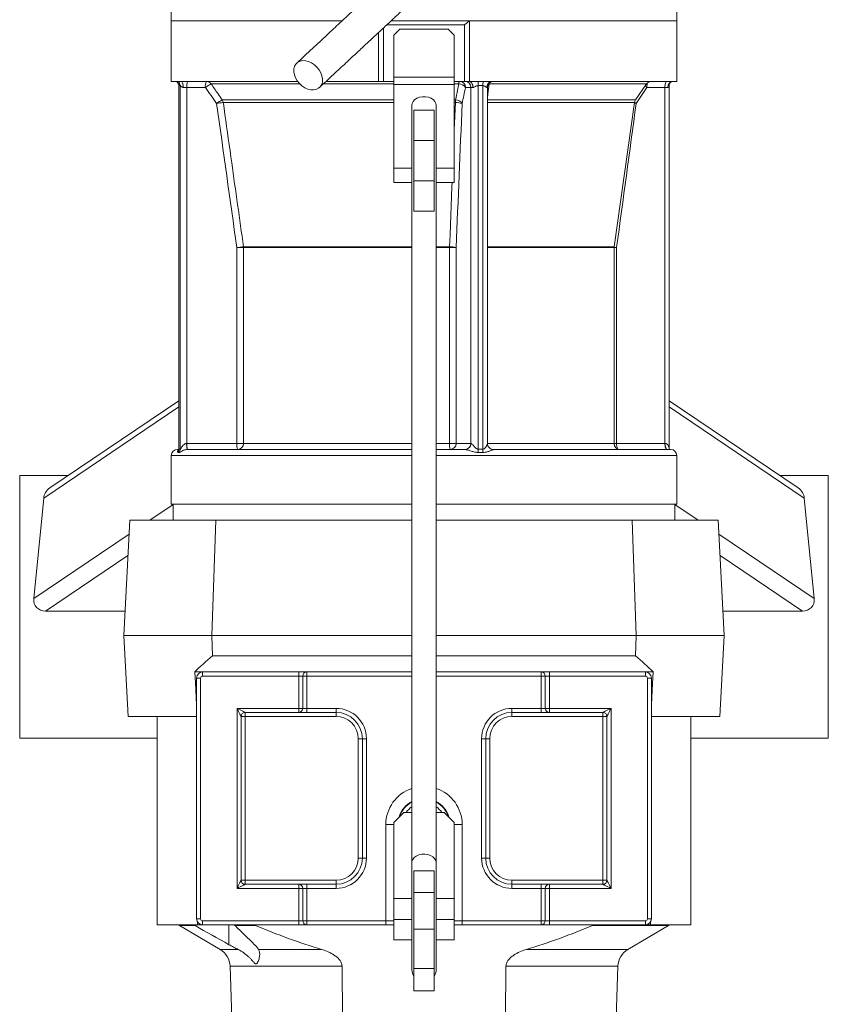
# Model space of a CAD drawing. Header units: millimetres. Extents: x 12 to 692, y 4 to 1144.
# Tile 5 of 7: x 152 to 552, y 262 to 749. Entities that reach past the tile are written whole.
import ezdxf

# ---------------------------------------------------------------- set-up
doc = ezdxf.new("R2010")
doc.units = ezdxf.units.MM

msp = doc.modelspace()

# ---------------------------------------------------------------- linework, layer by layer
at = {"color": 7, "linetype": 'Continuous', "lineweight": 15}
for p, q in [((227.23, 755.83), (227.23, 748.63)), ((477.23, 748.63), (477.23, 755.83)), ((227.23, 748.63), (227.23, 718.63)), ((227.23, 748.63), (311.75, 748.63)), ((311.74, 748.63), (227.23, 748.63)), ((332.23, 718.63), (332.23, 745.11)), ((333.86, 746.63), (352.23, 746.63)), ((335.99, 748.63), (352.23, 748.63)), ((374.69, 748.63), (336, 748.63)), ((352.23, 748.63), (477.23, 748.63)), ((352.23, 746.63), (372.23, 746.63)), ((372.23, 746.63), (372.23, 718.63)), ((372.23, 746.63), (372.27, 746.63)), ((374.69, 748.63), (374.69, 718.63)), ((477.23, 748.63), (374.69, 748.63)), ((477.23, 718.63), (477.23, 748.63)), ((329.76, 718.63), (329.76, 742.82)), ((340.23, 744.46), (337.23, 741.46)), ((337.23, 741.46), (337.23, 720.68)), ((364.23, 744.46), (340.23, 744.46)), ((367.23, 741.46), (364.23, 744.46)), ((367.23, 741.46), (367.23, 720.68)), ((337.23, 720.68), (367.23, 720.68)), ((337.23, 717.14), (337.23, 720.68)), ((367.23, 720.68), (367.23, 717.14)), ((229.24, 718.63), (227.23, 718.63)), ((230.16, 718.63), (229.24, 718.63)), ((230.71, 718.63), (230.16, 718.63)), ((231.89, 718.63), (230.71, 718.63)), ((230.94, 716.38), (230.94, 536.97)), ((231.56, 716.51), (231.01, 716.51)), ((231.01, 716.51), (231.01, 536.74)), ((231.56, 716.51), (231.56, 536.74)), ((289.74, 718.63), (231.89, 718.63)), ((234.95, 715.63), (233.18, 715.63)), ((244.11, 715.63), (234.95, 715.63)), ((234.95, 715.63), (234.95, 539.63)), ((290.83, 717.35), (246.93, 717.35)), ((337.23, 717.35), (302.35, 717.35)), ((329.76, 718.63), (303.78, 718.63)), ((332.23, 718.63), (329.76, 718.63)), ((337.23, 718.63), (332.23, 718.63)), ((337.23, 717.14), (337.23, 675.73)), ((367.23, 717.14), (337.23, 717.14)), ((372.23, 718.63), (367.23, 718.63)), ((369.47, 717.35), (367.23, 717.35)), ((367.23, 717.14), (367.23, 675.73)), ((374.57, 718.63), (372.23, 718.63)), ((375.44, 715.63), (372.72, 715.63)), ((379.14, 718.63), (374.69, 718.63)), ((376.44, 715.63), (375.44, 715.63)), ((375.44, 715.63), (375.44, 539.63)), ((381.34, 716.51), (378.95, 716.51)), ((378.95, 716.51), (378.95, 536.74)), ((381.55, 718.63), (379.14, 718.63)), ((381.34, 716.51), (381.34, 536.74)), ((386.05, 718.63), (381.55, 718.63)), ((383.64, 715.63), (383.35, 715.63)), ((383.64, 539.57), (383.64, 715.63)), ((384.17, 717.33), (384.4, 717.35)), ((462.33, 717.35), (384.4, 717.35)), ((477.23, 718.63), (386.05, 718.63)), ((456.79, 709.43), (462.33, 717.35)), ((471.39, 715.63), (462.52, 715.63)), ((471.39, 715.63), (471.39, 539.63)), ((472.86, 715.63), (471.39, 715.63)), ((473.51, 536.97), (473.51, 716.38)), ((337.23, 709.43), (252.45, 709.43)), ((337.23, 708.13), (252.94, 708.13)), ((346.23, 706.85), (346.23, 332.35)), ((358.23, 332.35), (358.23, 706.85)), ((367.85, 709.43), (367.23, 709.43)), ((367.23, 694.74), (367.77, 708.13)), ((367.77, 708.13), (367.23, 708.13)), ((456.79, 709.43), (383.5, 709.43)), ((456.27, 708.13), (383.64, 708.13)), ((446.25, 636.83), (456.27, 708.13)), ((357.23, 704.46), (347.23, 704.46)), ((347.23, 704.46), (347.23, 689.46)), ((357.23, 704.46), (357.23, 689.46)), ((357.23, 689.46), (347.23, 689.46)), ((347.23, 689.46), (347.23, 669.46)), ((357.23, 689.46), (357.23, 669.46)), ((346.23, 675.73), (337.23, 675.73)), ((337.23, 675.73), (337.23, 668.66)), ((367.23, 675.73), (358.23, 675.73)), ((367.23, 675.73), (367.23, 668.66)), ((346.23, 668.66), (337.23, 668.66)), ((357.23, 669.46), (347.23, 669.46)), ((347.23, 669.46), (347.23, 654.46)), ((357.23, 669.46), (357.23, 654.46)), ((367.23, 668.66), (358.23, 668.66)), ((357.23, 654.46), (347.23, 654.46)), ((259.65, 539.63), (259.65, 636.42)), ((262.97, 636.42), (259.65, 636.42)), ((346.23, 636.83), (262.94, 636.83)), ((262.97, 636.42), (262.97, 539.63)), ((346.23, 636.42), (262.97, 636.42)), ((364.85, 636.83), (358.23, 636.83)), ((364.85, 636.42), (358.23, 636.42)), ((364.85, 539.63), (364.85, 636.42)), ((364.85, 636.42), (368.12, 636.42)), ((368.12, 636.42), (368.12, 539.63)), ((446.25, 636.83), (383.64, 636.83)), ((446.23, 636.42), (383.64, 636.42)), ((446.23, 539.63), (446.23, 636.42)), ((446.23, 636.42), (447.47, 636.42)), ((447.47, 636.42), (447.47, 539.63)), ((230.94, 560.6), (167.17, 517.6)), ((537.28, 517.6), (473.51, 560.6)), ((164.1, 512.63), (230.94, 557.7)), ((473.51, 557.7), (540.35, 512.63)), ((230.23, 536.63), (230.84, 536.63)), ((231.01, 536.74), (231.56, 536.74)), ((234.82, 539.63), (234.95, 539.63)), ((234.95, 539.63), (259.65, 539.63)), ((235.17, 536.63), (346.23, 536.63)), ((262.97, 539.63), (259.65, 539.63)), ((346.23, 539.63), (262.97, 539.63)), ((364.85, 539.63), (358.23, 539.63)), ((358.23, 536.63), (372.64, 536.63)), ((364.85, 539.63), (368.12, 539.63)), ((368.12, 539.63), (375.44, 539.63)), ((375.44, 539.63), (375.47, 539.63)), ((378.95, 536.74), (381.34, 536.74)), ((446.23, 539.63), (383.64, 539.63)), ((386.6, 536.63), (474.23, 536.63)), ((446.23, 539.63), (447.47, 539.63)), ((447.47, 539.63), (471.39, 539.63)), ((471.39, 539.63), (471.51, 539.63)), ((227.23, 533.63), (227.23, 509.63)), ((346.23, 533.63), (227.23, 533.63)), ((231.14, 535.18), (230.58, 535.18)), ((477.23, 533.63), (358.23, 533.63)), ((381.45, 535.18), (379.04, 535.18)), ((477.23, 509.63), (477.23, 533.63)), ((152.23, 523.84), (152.23, 393.84)), ((176.42, 523.84), (152.23, 523.84)), ((552.23, 523.84), (528.03, 523.84)), ((552.23, 393.84), (552.23, 523.84)), ((164.1, 512.63), (159.16, 462.94)), ((540.35, 512.63), (545.29, 462.94)), ((216.54, 501.63), (228.23, 509.5)), ((346.23, 509.63), (227.23, 509.63)), ((228.23, 509.63), (228.23, 501.63)), ((477.23, 509.63), (358.23, 509.63)), ((476.23, 501.63), (476.23, 509.63)), ((476.23, 509.5), (487.91, 501.63)), ((206.71, 501.63), (203.73, 444.63)), ((206.71, 501.63), (249.25, 501.63)), ((249.25, 501.63), (247.23, 444.63)), ((346.23, 501.63), (249.25, 501.63)), ((455.2, 501.63), (358.23, 501.63)), ((455.2, 501.63), (457.23, 444.63)), ((455.2, 501.63), (497.74, 501.63)), ((497.74, 501.63), (500.73, 444.63)), ((159.16, 462.94), (206.35, 494.76)), ((498.1, 494.76), (545.29, 462.94)), ((164.97, 456.73), (205.8, 484.26)), ((498.65, 484.26), (539.48, 456.73)), ((164.97, 456.73), (204.36, 456.73)), ((539.48, 456.73), (500.09, 456.73)), ((247.23, 444.63), (203.73, 444.63)), ((205.82, 404.63), (203.73, 444.63)), ((346.23, 444.63), (247.23, 444.63)), ((247.58, 434.58), (247.23, 444.63)), ((457.23, 444.63), (358.23, 444.63)), ((456.87, 434.58), (457.23, 444.63)), ((457.23, 444.63), (500.73, 444.63)), ((498.63, 404.63), (500.73, 444.63)), ((247.58, 434.58), (346.23, 434.58)), ((358.23, 434.58), (456.87, 434.58)), ((238.83, 426.63), (242.73, 426.63)), ((239.73, 423.63), (241.73, 423.63)), ((239.73, 304.63), (239.73, 423.63)), ((241.73, 423.63), (241.73, 304.63)), ((242.73, 426.63), (242.73, 424.63)), ((242.73, 426.63), (290.23, 426.63)), ((290.23, 424.63), (242.73, 424.63)), ((290.23, 426.63), (290.23, 424.63)), ((294.23, 426.63), (290.23, 426.63)), ((290.23, 408.63), (290.23, 424.63)), ((290.23, 424.63), (292.23, 424.63)), ((292.23, 424.63), (294.23, 424.63)), ((292.23, 408.63), (292.23, 424.63)), ((294.23, 426.63), (346.23, 426.63)), ((294.23, 426.63), (294.23, 424.63)), ((294.23, 424.63), (294.23, 408.63)), ((346.23, 424.63), (294.23, 424.63)), ((358.23, 426.63), (410.23, 426.63)), ((410.23, 424.63), (358.23, 424.63)), ((410.23, 426.63), (410.23, 424.63)), ((414.23, 426.63), (410.23, 426.63)), ((410.23, 408.63), (410.23, 424.63)), ((412.23, 424.63), (410.23, 424.63)), ((412.23, 424.63), (412.23, 408.63)), ((414.23, 424.63), (412.23, 424.63)), ((414.23, 424.63), (414.23, 426.63)), ((414.23, 426.63), (461.73, 426.63)), ((414.23, 424.63), (414.23, 408.63)), ((461.73, 424.63), (414.23, 424.63)), ((461.73, 426.63), (465.62, 426.63)), ((461.73, 424.63), (461.73, 426.63)), ((462.73, 304.63), (462.73, 423.63)), ((464.73, 423.63), (462.73, 423.63)), ((464.73, 423.63), (464.73, 304.63)), ((205.82, 404.63), (239.73, 404.63)), ((220.23, 404.63), (220.23, 301.63)), ((259.73, 319.63), (259.73, 408.63)), ((259.73, 408.63), (290.23, 408.63)), ((263.73, 404.63), (261.73, 404.63)), ((261.73, 323.63), (261.73, 404.63)), ((263.73, 404.63), (263.73, 406.63)), ((263.73, 406.63), (308.73, 406.63)), ((308.73, 404.63), (263.73, 404.63)), ((263.73, 404.63), (263.73, 323.63)), ((290.23, 408.63), (292.23, 408.63)), ((290.23, 408.63), (290.23, 406.63)), ((292.23, 408.63), (294.23, 408.63)), ((294.23, 406.63), (294.23, 408.63)), ((294.23, 408.63), (308.73, 408.63)), ((308.73, 406.63), (308.73, 408.63)), ((308.73, 404.63), (308.73, 406.63)), ((395.73, 406.63), (395.73, 408.63)), ((395.73, 408.63), (410.23, 408.63)), ((395.73, 406.63), (440.73, 406.63)), ((395.73, 406.63), (395.73, 404.63)), ((440.73, 404.63), (395.73, 404.63)), ((410.23, 406.63), (410.23, 408.63)), ((412.23, 408.63), (410.23, 408.63)), ((414.23, 408.63), (412.23, 408.63)), ((414.23, 406.63), (414.23, 408.63)), ((414.23, 408.63), (444.73, 408.63)), ((440.73, 406.63), (440.73, 404.63)), ((440.73, 404.63), (442.73, 404.63)), ((440.73, 323.63), (440.73, 404.63)), ((442.73, 404.63), (442.73, 323.63)), ((444.73, 408.63), (444.73, 319.63)), ((498.63, 404.63), (464.73, 404.63)), ((484.23, 404.63), (484.23, 301.63)), ((152.23, 393.84), (220.23, 393.84)), ((319.73, 334.63), (319.73, 393.63)), ((319.73, 393.63), (321.73, 393.63)), ((321.73, 393.63), (321.73, 334.63)), ((321.73, 393.63), (323.73, 393.63)), ((323.73, 393.63), (323.73, 334.63)), ((380.73, 334.63), (380.73, 393.63)), ((382.73, 393.63), (380.73, 393.63)), ((382.73, 334.63), (382.73, 393.63)), ((382.73, 393.63), (384.73, 393.63)), ((384.73, 393.63), (384.73, 334.63)), ((484.23, 393.84), (552.23, 393.84)), ((337.23, 352.13), (342.23, 357.13)), ((342.23, 357.13), (346.23, 357.13)), ((358.23, 357.13), (362.23, 357.13)), ((362.23, 357.13), (367.23, 352.13)), ((333.33, 303.63), (333.33, 351.13)), ((333.33, 351.13), (337.23, 351.13)), ((337.23, 314.63), (337.23, 352.13)), ((367.23, 352.13), (367.23, 314.63)), ((371.12, 351.13), (367.23, 351.13)), ((371.12, 351.13), (371.12, 303.63)), ((319.73, 334.63), (321.73, 334.63)), ((321.73, 334.63), (323.73, 334.63)), ((346.23, 332.35), (346.23, 279.43)), ((358.23, 279.43), (358.23, 332.35)), ((382.73, 334.63), (380.73, 334.63)), ((382.73, 334.63), (384.73, 334.63)), ((352.23, 328.24), (347.23, 328.24)), ((347.23, 328.24), (347.23, 317.56)), ((357.23, 328.24), (352.23, 328.24)), ((357.23, 328.24), (357.23, 317.56)), ((261.73, 323.63), (263.73, 323.63)), ((263.73, 323.63), (308.73, 323.63)), ((263.73, 323.63), (263.73, 321.63)), ((308.73, 321.63), (263.73, 321.63)), ((290.23, 319.63), (290.23, 321.63)), ((294.23, 321.63), (294.23, 319.63)), ((308.73, 323.63), (308.73, 321.63)), ((308.73, 321.63), (308.73, 319.63)), ((395.73, 323.63), (440.73, 323.63)), ((395.73, 323.63), (395.73, 321.63)), ((440.73, 321.63), (395.73, 321.63)), ((395.73, 319.63), (395.73, 321.63)), ((410.23, 319.63), (410.23, 321.63)), ((414.23, 319.63), (414.23, 321.63)), ((440.73, 323.63), (442.73, 323.63)), ((440.73, 323.63), (440.73, 321.63)), ((290.23, 319.63), (259.73, 319.63)), ((290.23, 319.63), (292.23, 319.63)), ((290.23, 303.63), (290.23, 319.63)), ((292.23, 319.63), (294.23, 319.63)), ((292.23, 303.63), (292.23, 319.63)), ((308.73, 319.63), (294.23, 319.63)), ((294.23, 319.63), (294.23, 303.63)), ((357.23, 317.56), (347.23, 317.56)), ((347.23, 317.56), (347.23, 299.43)), ((357.23, 317.56), (357.23, 299.43)), ((410.23, 319.63), (395.73, 319.63)), ((410.23, 319.63), (412.23, 319.63)), ((410.23, 303.63), (410.23, 319.63)), ((412.23, 319.63), (412.23, 303.63)), ((412.23, 319.63), (414.23, 319.63)), ((414.23, 319.63), (414.23, 303.63)), ((444.73, 319.63), (414.23, 319.63)), ((346.23, 314.63), (337.23, 314.63)), ((337.23, 304.16), (337.23, 314.63)), ((367.23, 314.63), (358.23, 314.63)), ((367.23, 314.63), (367.23, 304.16)), ((239.73, 304.63), (241.73, 304.63)), ((240.23, 302.97), (240.23, 301.63)), ((242.73, 303.63), (290.23, 303.63)), ((242.73, 301.63), (242.73, 303.63)), ((290.23, 301.63), (290.23, 303.63)), ((292.23, 303.63), (290.23, 303.63)), ((294.23, 303.63), (292.23, 303.63)), ((294.23, 303.63), (333.33, 303.63)), ((294.23, 303.63), (294.23, 301.63)), ((333.33, 303.63), (337.28, 303.63)), ((333.33, 303.63), (333.33, 301.63)), ((337.23, 294.17), (337.23, 304.16)), ((346.23, 304.16), (337.23, 304.16)), ((367.23, 304.16), (358.23, 304.16)), ((367.17, 303.63), (371.12, 303.63)), ((367.23, 294.17), (367.23, 304.16)), ((371.12, 303.63), (371.12, 301.63)), ((371.12, 303.63), (410.23, 303.63)), ((410.23, 303.63), (410.23, 301.63)), ((410.23, 303.63), (412.23, 303.63)), ((412.23, 303.63), (414.23, 303.63)), ((414.23, 301.63), (414.23, 303.63)), ((414.23, 303.63), (461.73, 303.63)), ((461.73, 301.63), (461.73, 303.63)), ((464.73, 304.63), (462.73, 304.63)), ((464.23, 302.97), (464.23, 301.63)), ((240.23, 301.63), (220.23, 301.63)), ((231.32, 301.21), (251.41, 289.42)), ((239.04, 301.21), (231.32, 301.21)), ((242.73, 301.63), (240.23, 301.63)), ((290.23, 301.63), (242.73, 301.63)), ((255.74, 291.79), (255.74, 301.63)), ((268.89, 301.21), (258.82, 301.21)), ((290.23, 301.63), (294.23, 301.63)), ((333.33, 301.63), (294.23, 301.63)), ((337.23, 301.63), (333.33, 301.63)), ((357.23, 299.43), (347.23, 299.43)), ((347.23, 299.43), (347.23, 280)), ((357.23, 299.43), (357.23, 280)), ((371.12, 301.63), (367.23, 301.63)), ((410.23, 301.63), (371.12, 301.63)), ((410.23, 301.63), (414.23, 301.63)), ((461.73, 301.63), (414.23, 301.63)), ((473.13, 301.21), (435.56, 301.21)), ((453.05, 289.42), (473.13, 301.21)), ((464.23, 301.63), (461.73, 301.63)), ((464.23, 301.63), (484.23, 301.63)), ((346.23, 294.17), (337.23, 294.17)), ((367.23, 294.17), (358.23, 294.17)), ((251.41, 289.42), (260.3, 289.42)), ((270.41, 289.42), (301.59, 289.42)), ((402.87, 289.42), (453.05, 289.42)), ((256.33, 281.14), (257.23, 255.63)), ((311.67, 281.14), (256.33, 281.14)), ((311.67, 281.14), (311.86, 255.63)), ((357.23, 280), (347.23, 280)), ((347.23, 280), (347.23, 268.99)), ((357.23, 280), (357.23, 268.99)), ((392.78, 281.14), (392.59, 255.63)), ((448.12, 281.14), (392.78, 281.14)), ((447.23, 255.63), (448.12, 281.14)), ((357.23, 268.99), (347.23, 268.99))]:
    msp.add_line(p, q, dxfattribs=at)
at = {"color": 7, "linetype": 'Continuous', "lineweight": 15, "flags": 128}
for points in [[(290.59, 717.6), (289.52, 718.94), (288.68, 720.41), (288.11, 721.92), (287.85, 723.42), (287.89, 724.85), (288.24, 726.13), (288.88, 727.22), (289.79, 728.06), (290.92, 728.63), (292.22, 728.89), (293.65, 728.83), (295.13, 728.45), (296.6, 727.78), (298, 726.84), (299.26, 725.68), (300.33, 724.33), (301.17, 722.87), (301.74, 721.36), (302, 719.85), (301.96, 718.43), (301.61, 717.14), (300.97, 716.06), (300.06, 715.21), (298.93, 714.65), (297.63, 714.39), (296.2, 714.45), (294.72, 714.82), (293.25, 715.49), (291.85, 716.43), (290.59, 717.6)], [(233.18, 715.63), (233.16, 716.21), (233.09, 716.77), (232.97, 717.29), (232.8, 717.75), (232.61, 718.12), (232.38, 718.4), (232.14, 718.57), (231.89, 718.63)], [(376.44, 715.63), (376.4, 716.21), (376.3, 716.77), (376.12, 717.29), (375.89, 717.75), (375.61, 718.12), (375.29, 718.4), (374.94, 718.57), (374.57, 718.63)], [(384.49, 717.72), (384.46, 717.63), (384.4, 717.35)], [(385.26, 718.5), (385.52, 718.57), (386.05, 718.63)], [(471.39, 715.63), (471.41, 716.21), (471.46, 716.77), (471.54, 717.29), (471.65, 717.75), (471.78, 718.12), (471.93, 718.4), (472.1, 718.57), (472.27, 718.63)], [(358.23, 706.85), (358.12, 707.64), (357.65, 708.65), (356.85, 709.55), (355.75, 710.28), (354.43, 710.79), (352.98, 711.06), (351.47, 711.06), (350.02, 710.79), (348.7, 710.28), (347.6, 709.55), (346.8, 708.65), (346.33, 707.64), (346.23, 706.85)], [(456.24, 707.86), (456.68, 707.79), (457.17, 707.71)], [(364.85, 636.83), (365.1, 642.77), (366.07, 666.54), (366.16, 668.66)], [(472.27, 536.63), (472.1, 536.68), (471.93, 536.86), (471.78, 537.13), (471.65, 537.51), (471.54, 537.96), (471.46, 538.48), (471.41, 539.04), (471.39, 539.63)], [(472.5, 536.63), (472.31, 536.68), (472.12, 536.86), (471.95, 537.13), (471.8, 537.51), (471.68, 537.96), (471.58, 538.48), (471.53, 539.04), (471.51, 539.63)], [(239.73, 410.59), (239.14, 421.21), (238.83, 426.63)], [(464.73, 410.59), (465.3, 420.91), (465.62, 426.63)], [(261.73, 404.63), (261.69, 404.7), (261.57, 404.93), (261.39, 405.3), (261.14, 405.8), (260.84, 406.4), (260.49, 407.1), (260.12, 407.85), (259.73, 408.63)], [(259.73, 408.63), (260.51, 408.24), (261.26, 407.86), (261.95, 407.52), (262.55, 407.21), (263.05, 406.96), (263.42, 406.78), (263.65, 406.67), (263.73, 406.63)], [(440.73, 406.63), (440.8, 406.67), (441.03, 406.78), (441.4, 406.96), (441.9, 407.21), (442.5, 407.52), (443.19, 407.86), (443.95, 408.24), (444.73, 408.63)], [(444.73, 408.63), (444.34, 407.85), (443.96, 407.1), (443.61, 406.4), (443.31, 405.8), (443.06, 405.3), (442.88, 404.93), (442.76, 404.7), (442.73, 404.63)], [(358.23, 332.35), (358.04, 333.41), (357.48, 334.4), (356.6, 335.26), (355.44, 335.94), (354.08, 336.39), (352.6, 336.59), (351.1, 336.52), (349.67, 336.19), (348.4, 335.62), (347.37, 334.85), (346.65, 333.92), (346.27, 332.88), (346.23, 332.35)], [(259.73, 319.63), (260.12, 320.41), (260.49, 321.16), (260.84, 321.85), (261.14, 322.46), (261.39, 322.95), (261.57, 323.32), (261.69, 323.55), (261.73, 323.63)], [(263.73, 321.63), (263.65, 321.59), (263.42, 321.47), (263.05, 321.29), (262.55, 321.04), (261.95, 320.74), (261.26, 320.39), (260.51, 320.02), (259.73, 319.63)], [(444.73, 319.63), (443.95, 320.02), (443.19, 320.39), (442.5, 320.74), (441.9, 321.04), (441.4, 321.29), (441.03, 321.47), (440.8, 321.59), (440.73, 321.63)], [(442.73, 323.63), (442.76, 323.55), (442.88, 323.32), (443.06, 322.95), (443.31, 322.46), (443.61, 321.85), (443.96, 321.16), (444.34, 320.41), (444.73, 319.63)]]:
    msp.add_lwpolyline(points, dxfattribs=at)
at = {"color": 7, "linetype": 'Continuous', "lineweight": 15}
for centre, radius, start, end in [((227.97, 716.52), 3.04, 359.8878, 43.987), ((228.52, 716.52), 3.04, 359.8675, 43.8265), ((240.09, 716.36), 5.2, 154.1268, 188.0913), ((249.25, 716.36), 5.2, 154.1268, 188.0913), ((253.36, 703.63), 15.15, 115.1379, 127.6528), ((244.56, 715.79), 2.84, 33.2846, 89.5943), ((371.25, 717.51), 1.79, 141.3642, 185.1465), ((369.52, 713.5), 3.85, 33.5708, 90.6862), ((369.79, 715.69), 2.94, 358.7492, 88.6917), ((372.5, 715.69), 2.94, 358.7492, 88.6917), ((389.58, 716.63), 10.63, 169.1919, 180.6594), ((391.12, 716.63), 9.78, 168.238, 180.71), ((386.29, 715.74), 2.94, 110.4542, 182.1431), ((386.64, 715.63), 3, 90, 180), ((469.83, 725.62), 12.39, 228.5193, 233.8232), ((464.79, 715.63), 3, 90, 145), ((469.68, 715.83), 7.16, 163.1897, 181.587), ((475.58, 715.92), 2.74, 97.7805, 186.086), ((258.96, 695.62), 15.27, 115.2434, 127.6429), ((259.84, 640.21), 68.27, 95.8043, 98.5996), ((249.88, 707.72), 3.08, 7.5551, 33.6444), ((383.74, 707.84), 15.97, 174.2891, 178.9734), ((368.03, 696.78), 11.35, 74.3567, 91.2772), ((367.88, 705.59), 3.84, 33.4998, 90.4991), ((459.25, 707.71), 3, 145, 172), ((464.59, 717.84), 12.55, 228.8333, 233.7708), ((270.04, 567.74), 69.46, 95.8641, 98.6), ((259.81, 636.42), 3.16, 359.9974, 7.6005), ((365.08, 625.64), 11.2, 74.2602, 91.1782), ((387, 636.42), 22.15, 178.9219, 180.0021), ((449.23, 636.42), 3, 172, 180), ((453.94, 680.46), 44.52, 260.0239, 261.6371), ((230.23, 533.63), 3, 90, 180), ((227.95, 536.74), 3.05, 329.3781, 0.0398), ((228.5, 536.74), 3.06, 329.5029, 0.0471), ((241.6, 538.89), 6.81, 173.7652, 199.367), ((240.09, 538.9), 5.2, 171.9086, 205.8734), ((264.8, 538.9), 5.2, 171.9086, 205.8734), ((260.04, 539.55), 2.93, 271.5214, 1.4446), ((370.74, 538.89), 5.93, 172.8685, 202.4306), ((365.19, 539.56), 2.94, 271.3081, 1.2509), ((372.5, 539.56), 2.94, 271.3081, 1.2509), ((372.56, 539.54), 2.92, 271.7207, 1.6231), ((391.19, 536.7), 12.24, 179.7949, 187.1041), ((392.59, 536.7), 11.25, 179.7787, 187.7363), ((386.6, 539.6), 2.97, 226.8512, 269.969), ((449.23, 539.63), 3, 180, 270), ((453.16, 539.28), 5.7, 176.5423, 204.7768), ((474.23, 533.63), 3, 0, 90), ((242.73, 423.63), 3, 90, 180), ((242.73, 423.63), 1, 90, 180), ((294.23, 424.63), 2, 90, 180), ((410.23, 424.63), 2, 0, 90), ((461.73, 423.63), 3, 360, 90), ((461.73, 423.63), 1, 360, 90), ((263.73, 404.63), 2, 90, 180), ((290.23, 408.63), 2, 270, 0), ((308.73, 393.63), 15, 0, 90), ((308.73, 393.63), 13, 0, 90), ((308.73, 393.63), 11, 0, 90), ((395.73, 393.63), 15, 90, 180), ((395.73, 393.63), 13, 90, 180), ((395.73, 393.63), 11, 90, 180), ((414.23, 408.63), 2, 180, 270), ((440.73, 404.63), 2, 0, 90), ((352.23, 351.13), 18.9, 108.5133, 180), ((352.23, 351.13), 18.9, 0, 71.4867), ((352.23, 351.13), 12.9, 117.7245, 163.6901), ((352.23, 351.13), 12.7, 118.1864, 162.0441), ((352.23, 351.13), 12.9, 16.3099, 62.2755), ((352.23, 351.13), 12.7, 17.9559, 61.8136), ((352.23, 351.13), 10.7, 124.0968, 145.9032), ((352.23, 351.13), 10.7, 34.0968, 55.9032), ((308.73, 334.63), 11, 270, 0), ((308.73, 334.63), 13, 270, 0), ((308.73, 334.63), 15, 270, 0), ((395.73, 334.63), 15, 180, 270), ((395.73, 334.63), 13, 180, 270), ((395.73, 334.63), 11, 180, 270), ((263.73, 323.63), 2, 180, 270), ((290.23, 319.63), 2, 0, 90), ((414.23, 319.63), 2, 90, 180), ((440.73, 323.63), 2, 270, 0), ((242.73, 304.63), 3, 180, 270), ((242.73, 304.63), 1, 180, 270), ((294.23, 303.63), 2, 180, 270), ((410.23, 303.63), 2, 270, 0), ((461.73, 304.63), 1, 270, 0), ((461.73, 304.63), 3, 270, 0), ((229.8, 298.63), 3, 59.5728, 90), ((474.65, 298.63), 3, 90, 120.4272), ((246.34, 280.8), 10, 2, 59.5728), ((458.11, 280.8), 10, 120.4272, 178), ((352.23, 279.43), 6, 180, 213.5573), ((352.23, 279.43), 6, 326.4427, 0)]:
    msp.add_arc(centre, radius, start, end, dxfattribs=at)
for centre, major_axis, ratio, start_param, end_param in [((170.52, 512.63), (5.52, 3.72), 0.901769, 1.570796, 2.49957), ((533.93, 512.63), (5.52, -3.72), 0.901769, 0.642023, 1.570796), ((165.59, 462.94), (5.52, 3.72), 0.901769, 2.49957, 4.070366), ((538.86, 462.94), (5.52, -3.72), 0.901769, 5.354412, 6.925208), ((824.57, 363.06), (617.53, 0), 0.324967, 2.777215, 2.819299), ((-120.12, 363.06), (617.53, 0), 0.324967, 0.322294, 0.364378)]:
    msp.add_ellipse(centre, major_axis=major_axis, ratio=ratio, start_param=start_param, end_param=end_param, dxfattribs=at)
for points, knots in [([(346.6, 781.05), (346.39, 780.85), (345.97, 780.46), (345.24, 779.78), (344.34, 778.94), (343.26, 777.93), (341.99, 776.75), (340.57, 775.43), (339.06, 774.03), (337.54, 772.6), (336, 771.18), (334.25, 769.55), (332.03, 767.48), (329.14, 764.78), (325.56, 761.45), (321.26, 757.44), (316.22, 752.75), (310.47, 747.39), (304.02, 741.39), (296.89, 734.74), (291.89, 730.09), (289.3, 727.68)], [0, 0, 0, 0, 0.06689, 0.128864, 0.185977, 0.238263, 0.285581, 0.327871, 0.365167, 0.39753, 0.424986, 0.452505, 0.489261, 0.532272, 0.58145, 0.636769, 0.698293, 0.764778, 0.83721, 0.915607, 1, 1, 1, 1]), ([(300.55, 715.6), (302.83, 717.73), (307.21, 721.81), (313.44, 727.61), (319.02, 732.8), (323.93, 737.38), (327.92, 741.1), (331.11, 744.07), (333.6, 746.39), (335.73, 748.37), (337.62, 750.13), (339.57, 751.95), (341.77, 754), (344.22, 756.28), (346.77, 758.66), (349.28, 760.99), (351.55, 763.11), (353.47, 764.89), (355.01, 766.34), (356.21, 767.45), (357.12, 768.29), (357.6, 768.74), (357.85, 768.98)], [0, 0, 0, 0, 0.0744262, 0.1426999, 0.2048344, 0.2608549, 0.3107391, 0.3456121, 0.3766842, 0.4039629, 0.4275013, 0.4518909, 0.4843369, 0.5217891, 0.5641934, 0.6114985, 0.6637201, 0.7210039, 0.783408, 0.8507352, 0.9228972, 1, 1, 1, 1]), ([(372.27, 746.63), (372.3, 746.63), (372.34, 746.65), (372.46, 746.72), (372.54, 746.78), (372.78, 746.97), (372.98, 747.15), (373.42, 747.53), (373.66, 747.74), (374.03, 748.07), (374.16, 748.18), (374.42, 748.4), (374.55, 748.51), (374.69, 748.63)], [0, 0, 0, 0, 0.125, 0.125, 0.25, 0.25, 0.5, 0.5, 0.75, 0.75, 0.875, 0.875, 1, 1, 1, 1]), ([(229.26, 718.62), (229.28, 718.62), (229.41, 718.64), (229.8, 718.52), (230.23, 718.21), (230.58, 717.78), (230.83, 717.2), (230.96, 716.7), (230.93, 716.41), (230.92, 716.38)], [0, 0, 0, 0, 0.037595, 0.290024, 0.500188, 0.661473, 0.817321, 0.976187, 1, 1, 1, 1]), ([(231.01, 716.51), (230.97, 716.5), (230.92, 716.48), (230.95, 716.39), (230.95, 716.38)], [0, 0, 0, 0, 0.8689017, 1, 1, 1, 1]), ([(233.18, 715.63), (233.08, 715.63), (232.97, 715.64), (232.78, 715.7), (232.69, 715.73), (232.43, 715.86), (232.28, 715.96), (232.01, 716.18), (231.9, 716.29), (231.7, 716.45), (231.62, 716.51), (231.56, 716.51)], [0, 0, 0, 0, 0.125, 0.125, 0.25, 0.25, 0.5, 0.5, 0.75, 0.75, 1, 1, 1, 1]), ([(246.93, 717.35), (248.07, 715.71), (249.21, 714.08), (250.35, 712.45), (251.05, 711.44), (251.75, 710.44), (252.45, 709.43)], [0, 0, 0, 0, 0.006, 0.006, 0.006, 0.009693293, 0.009693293, 0.009693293, 0.009693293]), ([(367.85, 709.43), (368.18, 711.07), (368.52, 712.7), (368.85, 714.33), (369.06, 715.34), (369.26, 716.34), (369.47, 717.35)], [0, 0, 0, 0, 0.006, 0.006, 0.006, 0.009693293, 0.009693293, 0.009693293, 0.009693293]), ([(378.95, 716.51), (378.83, 716.51), (378.72, 716.5), (378.49, 716.45), (378.37, 716.41), (378.04, 716.29), (377.84, 716.18), (377.42, 715.97), (377.22, 715.86), (376.93, 715.73), (376.83, 715.7), (376.63, 715.64), (376.53, 715.63), (376.44, 715.63)], [0, 0, 0, 0, 0.125, 0.125, 0.25, 0.25, 0.5, 0.5, 0.75, 0.75, 0.875, 0.875, 1, 1, 1, 1]), ([(383.35, 715.63), (383.29, 715.63), (383.24, 715.64), (383.12, 715.7), (383.05, 715.73), (382.84, 715.86), (382.69, 715.96), (382.36, 716.18), (382.19, 716.29), (381.8, 716.45), (381.58, 716.51), (381.34, 716.51)], [0, 0, 0, 0, 0.125, 0.125, 0.25, 0.25, 0.5, 0.5, 0.75, 0.75, 1, 1, 1, 1]), ([(384.4, 717.35), (384.21, 715.71), (383.96, 713.48), (383.71, 711.24), (383.64, 710.63)], [0, 0, 0, 0, 0.729733, 1, 1, 1, 1]), ([(473.5, 716.37), (473.49, 716.27), (473.45, 716.02), (473.19, 715.67), (472.93, 715.64), (472.86, 715.63)], [0, 0, 0, 0, 0.375006, 0.849071, 1, 1, 1, 1]), ([(473.53, 716.37), (473.52, 716.43), (473.5, 716.71), (473.61, 717.18), (473.83, 717.7), (474.13, 718.11), (474.49, 718.42), (474.89, 718.61), (475.1, 718.61), (475.19, 718.61)], [0, 0, 0, 0, 0.036486, 0.179348, 0.316205, 0.463535, 0.634545, 0.850206, 1, 1, 1, 1]), ([(252.94, 708.13), (253.22, 706.15), (253.5, 704.17), (253.77, 702.19), (254.88, 694.27), (255.99, 686.35), (257.11, 678.43), (259.05, 664.56), (261, 650.7), (262.94, 636.83)], [0, 0, 0, 0, 0.006, 0.006, 0.006, 0.03, 0.03, 0.03, 0.07201179, 0.07201179, 0.07201179, 0.07201179]), ([(230.58, 535.18), (230.47, 535.25), (230.24, 535.4), (230.37, 535.96), (230.72, 536.21), (230.78, 536.25)], [0, 0, 0, 0, 0.441451, 0.909812, 1, 1, 1, 1]), ([(230.94, 536.96), (230.94, 536.96), (230.96, 536.8), (230.91, 536.56), (230.85, 536.33), (230.8, 536.22), (230.8, 536.22), (230.8, 536.22)], [0, 0, 0, 0, 0.00408, 0.251221, 0.464107, 0.721556, 1, 1, 1, 1]), ([(230.94, 536.97), (230.94, 536.93), (230.94, 536.82), (230.97, 536.75), (231, 536.74), (231.01, 536.74)], [0, 0, 0, 0, 0.294893, 0.804045, 1, 1, 1, 1]), ([(235.17, 536.63), (235.02, 536.63), (234.87, 536.62), (234.59, 536.58), (234.45, 536.56), (234.06, 536.48), (233.82, 536.4), (233.38, 536.25), (233.18, 536.17), (232.82, 536), (232.65, 535.91), (232.17, 535.66), (231.91, 535.5), (231.57, 535.32), (231.47, 535.27), (231.29, 535.2), (231.21, 535.18), (231.14, 535.18)], [0, 0, 0, 0, 0.0625, 0.0625, 0.125, 0.125, 0.25, 0.25, 0.375, 0.375, 0.5, 0.5, 0.75, 0.75, 0.875, 0.875, 1, 1, 1, 1]), ([(231.56, 536.74), (231.61, 536.74), (231.69, 536.83), (231.86, 537.06), (231.95, 537.2), (232.14, 537.5), (232.24, 537.66), (232.46, 537.98), (232.58, 538.14), (232.83, 538.45), (232.97, 538.61), (233.26, 538.9), (233.42, 539.04), (233.77, 539.3), (233.96, 539.41), (234.27, 539.53), (234.38, 539.57), (234.6, 539.61), (234.71, 539.63), (234.82, 539.63)], [0, 0, 0, 0, 0.125, 0.125, 0.25, 0.25, 0.375, 0.375, 0.5, 0.5, 0.625, 0.625, 0.75, 0.75, 0.875, 0.875, 0.9375, 0.9375, 1, 1, 1, 1]), ([(379.04, 535.18), (378.46, 535.18), (377.89, 535.26), (377.02, 535.44), (376.73, 535.51), (376.16, 535.66), (375.88, 535.74), (375.32, 535.91), (375.05, 536), (374.5, 536.17), (374.23, 536.25), (373.71, 536.4), (373.45, 536.48), (373.11, 536.56), (373, 536.58), (372.81, 536.62), (372.72, 536.63), (372.64, 536.63)], [0, 0, 0, 0, 0.25, 0.25, 0.375, 0.375, 0.5, 0.5, 0.625, 0.625, 0.75, 0.75, 0.875, 0.875, 0.9375, 0.9375, 1, 1, 1, 1]), ([(375.47, 539.63), (375.51, 539.63), (375.55, 539.61), (375.65, 539.57), (375.7, 539.54), (375.87, 539.41), (375.99, 539.3), (376.24, 539.04), (376.37, 538.9), (376.63, 538.61), (376.77, 538.45), (377.05, 538.14), (377.19, 537.98), (377.48, 537.66), (377.63, 537.51), (377.95, 537.21), (378.13, 537.06), (378.41, 536.89), (378.52, 536.84), (378.73, 536.76), (378.84, 536.74), (378.95, 536.74)], [0, 0, 0, 0, 0.0625, 0.0625, 0.125, 0.125, 0.25, 0.25, 0.375, 0.375, 0.5, 0.5, 0.625, 0.625, 0.75, 0.75, 0.875, 0.875, 0.9375, 0.9375, 1, 1, 1, 1]), ([(381.34, 536.74), (381.47, 536.76), (381.76, 536.8), (382.37, 537.25), (383, 538.13), (383.45, 539), (383.63, 539.47), (383.63, 539.54), (383.63, 539.57)], [0, 0, 0, 0, 0.077821, 0.184308, 0.480447, 0.797624, 0.925613, 1, 1, 1, 1]), ([(386.6, 536.63), (386.59, 536.63), (386.57, 536.62), (386.49, 536.58), (386.43, 536.56), (386.24, 536.48), (386.07, 536.4), (385.71, 536.25), (385.51, 536.17), (385.08, 536), (384.85, 535.91), (384.14, 535.66), (383.64, 535.5), (382.85, 535.32), (382.58, 535.27), (382.02, 535.2), (381.74, 535.18), (381.45, 535.18)], [0, 0, 0, 0, 0.0625, 0.0625, 0.125, 0.125, 0.25, 0.25, 0.375, 0.375, 0.5, 0.5, 0.75, 0.75, 0.875, 0.875, 1, 1, 1, 1]), ([(383.63, 539.57), (383.63, 539.59), (383.64, 539.63), (383.63, 539.63), (383.62, 539.63)], [0, 0, 0, 0, 0.447526, 1, 1, 1, 1]), ([(384.59, 537.44), (384.38, 537.66), (383.98, 538.09), (383.69, 538.86), (383.66, 539.36), (383.64, 539.58)], [0, 0, 0, 0, 0.378062, 0.722512, 1, 1, 1, 1]), ([(471.51, 539.63), (471.68, 539.61), (472.05, 539.56), (472.63, 539.17), (473.23, 538.34), (473.51, 537.4), (473.51, 537.01), (473.51, 536.97)], [0, 0, 0, 0, 0.116249, 0.2649378, 0.5153365, 0.9451639, 1, 1, 1, 1]), ([(237.47, 301.63), (237.75, 301.63), (238.02, 301.59), (238.55, 301.45), (238.81, 301.35), (239.04, 301.21)], [0, 0, 0, 0, 0.5, 0.5, 1, 1, 1, 1]), ([(258.82, 301.21), (258.68, 301.35), (258.53, 301.45), (258.23, 301.59), (258.07, 301.63), (257.91, 301.63)], [0, 0, 0, 0, 0.5, 0.5, 1, 1, 1, 1]), ([(266.71, 301.63), (267.09, 301.63), (267.46, 301.59), (268.18, 301.46), (268.54, 301.36), (268.89, 301.21)], [0, 0, 0, 0, 0.5, 0.5, 1, 1, 1, 1]), ([(268.89, 301.21), (274.26, 299.01), (279.65, 296.9), (290.54, 292.94), (296.03, 291.09), (301.59, 289.42)], [0, 0, 0, 0, 0.5, 0.5, 1, 1, 1, 1]), ([(402.87, 289.42), (408.42, 291.09), (413.91, 292.94), (424.8, 296.9), (430.2, 299.01), (435.56, 301.21)], [0, 0, 0, 0, 0.5, 0.5, 1, 1, 1, 1]), ([(435.56, 301.21), (435.91, 301.36), (436.27, 301.46), (436.99, 301.59), (437.36, 301.63), (437.74, 301.63)], [0, 0, 0, 0, 0.5, 0.5, 1, 1, 1, 1]), ([(255.74, 291.79), (256.5, 291.36), (257.25, 290.96), (258.77, 290.16), (259.53, 289.78), (260.3, 289.42)], [0, 0, 0, 0, 0.5, 0.5, 1, 1, 1, 1]), ([(260.3, 289.42), (261.3, 288.94), (262.21, 288.39), (263.9, 287.18), (264.69, 286.52), (265.76, 285.51), (266.11, 285.17), (266.76, 284.49), (267.07, 284.14), (267.52, 283.64), (267.67, 283.47), (267.96, 283.15), (268.1, 282.99), (268.39, 282.7), (268.53, 282.56), (268.82, 282.36), (268.97, 282.3), (269.18, 282.31), (269.25, 282.33), (269.38, 282.4), (269.44, 282.44), (269.61, 282.6), (269.71, 282.74), (269.9, 283.03), (269.99, 283.19), (270.15, 283.51), (270.22, 283.68), (270.43, 284.18), (270.54, 284.53), (270.73, 285.21), (270.81, 285.54), (270.97, 286.54), (270.99, 287.18), (270.89, 288.09), (270.83, 288.38), (270.66, 288.93), (270.55, 289.18), (270.41, 289.42)], [0, 0, 0, 0, 0.125, 0.125, 0.25, 0.25, 0.3125, 0.3125, 0.375, 0.375, 0.40625, 0.40625, 0.4375, 0.4375, 0.46875, 0.46875, 0.5, 0.5, 0.515625, 0.515625, 0.53125, 0.53125, 0.5625, 0.5625, 0.59375, 0.59375, 0.625, 0.625, 0.6875, 0.6875, 0.75, 0.75, 0.875, 0.875, 0.9375, 0.9375, 1, 1, 1, 1]), ([(270.41, 289.42), (270.19, 289.78), (269.91, 290.16), (269.25, 290.96), (268.87, 291.36), (268.43, 291.79)], [0, 0, 0, 0, 0.5, 0.5, 1, 1, 1, 1]), ([(301.59, 289.42), (302.69, 289.09), (303.77, 288.7), (305.34, 288), (305.85, 287.75), (306.86, 287.21), (307.36, 286.92), (308.32, 286.28), (308.78, 285.93), (309.66, 285.18), (310.07, 284.76), (310.6, 284.09), (310.77, 283.85), (311.06, 283.36), (311.2, 283.1), (311.42, 282.57), (311.51, 282.29), (311.63, 281.73), (311.66, 281.44), (311.67, 281.14)], [0, 0, 0, 0, 0.25, 0.25, 0.375, 0.375, 0.5, 0.5, 0.625, 0.625, 0.75, 0.75, 0.8125, 0.8125, 0.875, 0.875, 0.9375, 0.9375, 1, 1, 1, 1]), ([(392.78, 281.14), (392.79, 281.44), (392.82, 281.72), (392.94, 282.29), (393.03, 282.57), (393.36, 283.37), (393.67, 283.86), (394.39, 284.77), (394.8, 285.18), (395.67, 285.93), (396.13, 286.28), (397.58, 287.24), (398.59, 287.77), (400.68, 288.7), (401.76, 289.09), (402.87, 289.42)], [0, 0, 0, 0, 0.0625, 0.0625, 0.125, 0.125, 0.25, 0.25, 0.375, 0.375, 0.5, 0.5, 0.75, 0.75, 1, 1, 1, 1])]:
    msp.add_open_spline(points, degree=3, knots=knots, dxfattribs=at)
for points in [[(249.64, 707.71), (247.79, 710.35), (245.95, 712.99), (244.11, 715.63)], [(372.72, 715.63), (372.18, 712.99), (371.63, 710.35), (371.09, 707.71)], [(374.69, 718.63), (374.65, 718.63), (374.61, 718.63), (374.57, 718.63)], [(462.52, 715.63), (460.74, 712.99), (458.95, 710.35), (457.17, 707.71)], [(259.65, 636.42), (256.31, 660.18), (252.97, 683.95), (249.64, 707.71)], [(371.09, 707.71), (370.1, 683.95), (369.11, 660.18), (368.12, 636.42)], [(457.17, 707.71), (453.94, 683.95), (450.71, 660.18), (447.47, 636.42)], [(239.04, 301.21), (244.6, 298.06), (250.17, 294.91), (255.74, 291.79)], [(268.43, 291.79), (265.22, 294.91), (262.02, 298.06), (258.82, 301.21)]]:
    msp.add_open_spline(points, degree=3, dxfattribs=at)

doc.saveas('drawing.dxf')
